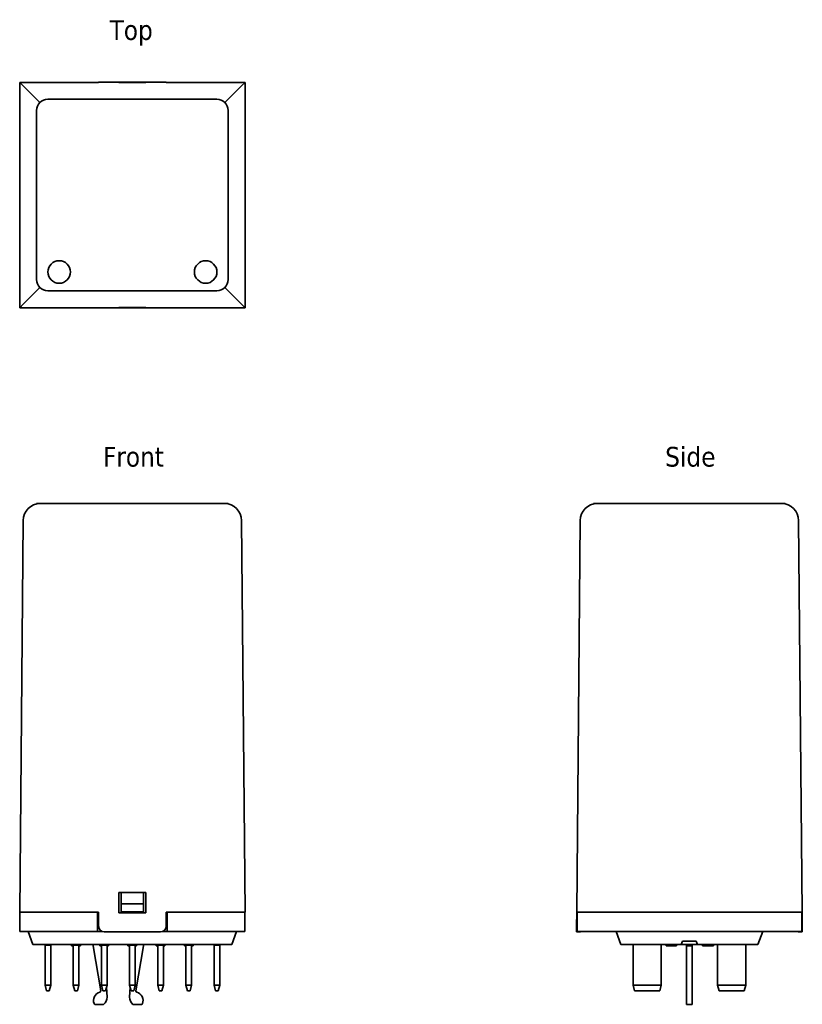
# Model space of a CAD drawing. Header units: millimetres. Extents: x 34 to 173, y 81 to 256.
import ezdxf

# ---------------------------------------------------------------- set-up
doc = ezdxf.new("R2010")
doc.units = ezdxf.units.MM
doc.layers.add('Symbol (ISO)', color=7, linetype='Continuous', lineweight=25)
doc.layers.add('Visible (ISO)', color=7, linetype='Continuous', lineweight=35)
doc.styles.add('Label Text (ISO)', font='TAHOMA.TTF')

msp = doc.modelspace()

# ---------------------------------------------------------------- linework, layer by layer
at = {"layer": 'Visible (ISO)'}
for p, q in [((34.34, 244.68), (34.34, 204.68)), ((34.34, 244.68), (48.34, 244.68)), ((34.34, 244.68), (34.96, 244.05)), ((48.34, 244.68), (48.34, 244.7)), ((59.34, 244.71), (49.34, 244.71)), ((51.94, 244.68), (56.74, 244.68)), ((51.94, 244.64), (51.94, 244.68)), ((56.74, 244.64), (51.94, 244.64)), ((56.74, 244.68), (56.74, 244.64)), ((60.34, 244.7), (60.34, 244.68)), ((60.34, 244.68), (74.34, 244.68)), ((73.71, 244.05), (74.34, 244.68)), ((74.34, 244.68), (74.34, 204.68)), ((37.92, 241.09), (34.96, 244.05)), ((73.71, 244.05), (70.75, 241.09)), ((39.34, 241.68), (69.34, 241.68)), ((37.34, 209.68), (37.34, 239.68)), ((71.34, 239.68), (71.34, 209.68)), ((34.96, 205.3), (37.92, 208.26)), ((70.75, 208.26), (73.71, 205.3)), ((69.34, 207.68), (39.34, 207.68)), ((34.96, 205.3), (34.34, 204.68)), ((48.34, 204.68), (34.34, 204.68)), ((48.34, 204.68), (48.34, 204.65)), ((59.34, 204.64), (49.34, 204.64)), ((51.94, 204.67), (51.94, 204.71)), ((51.94, 204.71), (56.74, 204.71)), ((56.74, 204.67), (51.94, 204.67)), ((56.74, 204.71), (56.74, 204.67)), ((74.34, 204.68), (60.34, 204.68)), ((60.34, 204.65), (60.34, 204.68)), ((74.34, 204.68), (73.71, 205.3)), ((37.34, 169.93), (37.34, 169.92)), ((37.34, 169.93), (39.34, 169.93)), ((39.34, 169.92), (37.34, 169.92)), ((69.34, 169.93), (39.34, 169.93)), ((69.34, 169.92), (39.34, 169.92)), ((69.34, 169.93), (71.34, 169.93)), ((71.34, 169.92), (69.34, 169.92)), ((71.34, 169.92), (71.34, 169.93)), ((136.2, 169.93), (138.2, 169.93)), ((136.2, 169.93), (136.2, 169.92)), ((138.2, 169.92), (136.2, 169.92)), ((168.2, 169.93), (138.2, 169.93)), ((168.2, 169.92), (138.2, 169.92)), ((168.2, 169.93), (170.2, 169.93)), ((170.2, 169.92), (168.2, 169.92)), ((170.2, 169.92), (170.2, 169.93)), ((34.96, 166.95), (34.34, 97.42)), ((74.34, 97.42), (73.71, 166.95)), ((133.2, 97.42), (133.83, 166.95)), ((172.58, 166.95), (173.2, 97.42)), ((51.94, 97.32), (51.94, 100.92)), ((51.94, 100.92), (56.74, 100.92)), ((52.34, 100.92), (52.34, 98.9)), ((56.34, 98.9), (56.34, 100.92)), ((56.74, 100.92), (56.74, 97.32)), ((52.34, 98.9), (52.34, 97.47)), ((56.34, 98.9), (52.34, 98.9)), ((56.34, 97.47), (56.34, 98.9)), ((48.34, 97.42), (34.34, 97.42)), ((34.39, 93.97), (34.39, 97.42)), ((48.14, 93.97), (48.14, 97.42)), ((48.34, 97.42), (48.34, 94.92)), ((56.74, 97.32), (51.94, 97.32)), ((56.34, 97.47), (52.34, 97.47)), ((52.34, 97.32), (52.34, 97.47)), ((56.34, 97.47), (56.34, 97.32)), ((74.34, 97.42), (60.34, 97.42)), ((60.34, 94.92), (60.34, 97.42)), ((60.54, 93.97), (60.54, 97.42)), ((74.29, 93.97), (74.29, 97.42)), ((133.18, 94.92), (133.2, 97.42)), ((173.2, 97.42), (133.2, 97.42)), ((133.25, 93.97), (133.25, 97.42)), ((173.15, 93.97), (173.15, 97.42)), ((173.23, 94.92), (173.2, 97.42)), ((133.17, 93.92), (133.18, 94.92)), ((173.23, 94.92), (173.23, 93.92)), ((37.39, 93.97), (34.39, 93.97)), ((35.84, 93.97), (36.68, 91.67)), ((37.39, 93.97), (48.14, 93.97)), ((49.03, 93.97), (48.14, 93.97)), ((59.34, 93.92), (49.34, 93.92)), ((60.54, 93.97), (59.65, 93.97)), ((60.54, 93.97), (71.29, 93.97)), ((74.29, 93.97), (71.29, 93.97)), ((72.84, 93.97), (72, 91.67)), ((133.17, 93.92), (133.68, 93.92)), ((136.25, 93.97), (133.25, 93.97)), ((136.25, 93.97), (170.15, 93.97)), ((140.2, 93.97), (141.04, 91.67)), ((166.2, 93.97), (165.37, 91.67)), ((173.15, 93.97), (170.15, 93.97)), ((172.73, 93.92), (173.23, 93.92)), ((37.34, 91.67), (36.68, 91.67)), ((37.34, 91.67), (71.34, 91.67)), ((38.84, 91.58), (38.84, 91.67)), ((38.84, 91.58), (38.84, 84.47)), ((38.84, 91.58), (39.84, 91.58)), ((39.84, 91.67), (39.84, 91.58)), ((39.84, 84.47), (39.84, 91.58)), ((43.56, 91.67), (43.56, 91.47)), ((43.65, 91.67), (43.65, 91.47)), ((43.84, 91.47), (43.65, 91.47)), ((43.84, 91.58), (43.84, 91.67)), ((43.84, 91.58), (43.84, 84.47)), ((43.84, 91.58), (44.84, 91.58)), ((44.84, 91.67), (44.84, 91.58)), ((44.84, 84.47), (44.84, 91.58)), ((45.03, 91.47), (44.84, 91.47)), ((45.03, 91.67), (45.03, 91.47)), ((45.12, 91.67), (45.12, 91.47)), ((47.39, 91.67), (47.39, 91.47)), ((48.71, 83.45), (47.39, 91.47)), ((48.57, 91.67), (48.57, 91.47)), ((48.66, 91.67), (48.66, 91.47)), ((48.84, 91.47), (48.66, 91.47)), ((48.84, 91.58), (48.84, 91.67)), ((48.84, 91.58), (48.84, 84.47)), ((48.84, 91.58), (49.84, 91.58)), ((49.84, 91.67), (49.84, 91.58)), ((49.84, 84.47), (49.84, 91.58)), ((50.1, 91.47), (49.84, 91.47)), ((50.1, 91.67), (50.1, 91.47)), ((50.12, 91.67), (50.12, 91.47)), ((53.55, 91.67), (53.55, 91.47)), ((53.59, 91.67), (53.59, 91.47)), ((53.84, 91.47), (53.59, 91.47)), ((53.84, 91.58), (53.84, 91.67)), ((53.84, 91.58), (53.84, 84.47)), ((53.84, 91.58), (54.84, 91.58)), ((54.84, 91.67), (54.84, 91.58)), ((54.84, 84.47), (54.84, 91.58)), ((54.91, 91.47), (54.84, 91.47)), ((54.91, 91.67), (54.91, 91.47)), ((55.09, 91.47), (54.91, 91.47)), ((56.29, 91.47), (54.97, 83.45)), ((55.09, 91.67), (55.09, 91.47)), ((56.29, 91.67), (56.29, 91.47)), ((58.56, 91.67), (58.56, 91.47)), ((58.56, 91.67), (58.56, 91.47)), ((58.58, 91.67), (58.58, 91.47)), ((58.77, 91.47), (58.58, 91.47)), ((58.77, 91.67), (58.77, 91.47)), ((58.84, 91.58), (58.84, 91.67)), ((58.84, 91.58), (58.84, 84.47)), ((58.84, 91.58), (59.84, 91.58)), ((59.84, 91.67), (59.84, 91.58)), ((59.84, 84.47), (59.84, 91.58)), ((60.12, 91.67), (60.12, 91.47)), ((60.12, 91.67), (60.12, 91.47)), ((63.57, 91.67), (63.57, 91.47)), ((63.59, 91.47), (63.57, 91.47)), ((63.59, 91.67), (63.59, 91.47)), ((63.74, 91.47), (63.59, 91.47)), ((63.74, 91.67), (63.74, 91.47)), ((63.84, 91.47), (63.74, 91.47)), ((63.84, 91.58), (63.84, 91.67)), ((63.84, 91.58), (63.84, 84.47)), ((63.84, 91.58), (64.84, 91.58)), ((64.84, 91.67), (64.84, 91.58)), ((64.84, 84.47), (64.84, 91.58)), ((64.88, 91.47), (64.84, 91.47)), ((64.88, 91.67), (64.88, 91.47)), ((65.09, 91.67), (65.09, 91.47)), ((65.1, 91.67), (65.1, 91.47)), ((68.84, 91.58), (68.84, 91.67)), ((68.84, 91.58), (68.84, 84.47)), ((68.84, 91.58), (69.84, 91.58)), ((69.84, 91.67), (69.84, 91.58)), ((69.84, 84.47), (69.84, 91.58)), ((72, 91.67), (71.34, 91.67)), ((141.7, 91.67), (141.04, 91.67)), ((141.7, 91.67), (151.76, 91.67)), ((143.2, 84.47), (143.2, 91.58)), ((148.2, 91.58), (148.2, 84.47)), ((149.05, 91.67), (149.05, 91.47)), ((149.36, 91.67), (149.36, 91.47)), ((149.52, 91.47), (149.36, 91.47)), ((149.52, 91.67), (149.52, 91.47)), ((149.79, 91.47), (149.52, 91.47)), ((149.79, 91.67), (149.79, 91.47)), ((150.18, 91.67), (150.18, 91.47)), ((150.49, 91.67), (150.49, 91.47)), ((150.65, 91.47), (150.49, 91.47)), ((150.65, 91.67), (150.65, 91.47)), ((150.91, 91.47), (150.65, 91.47)), ((150.91, 91.67), (150.91, 91.47)), ((151.76, 91.67), (151.98, 92.27)), ((154.64, 91.67), (151.76, 91.67)), ((151.98, 92.27), (154.42, 92.27)), ((152.7, 91.67), (152.7, 91.47)), ((152.7, 91.47), (153.7, 91.47)), ((152.7, 91.47), (152.7, 83.45)), ((153.7, 91.67), (153.7, 91.47)), ((153.7, 83.45), (153.7, 91.47)), ((154.42, 92.27), (154.64, 91.67)), ((154.64, 91.67), (164.7, 91.67)), ((155.55, 91.67), (155.55, 91.47)), ((155.86, 91.67), (155.86, 91.47)), ((156.02, 91.47), (155.86, 91.47)), ((156.02, 91.67), (156.02, 91.47)), ((156.29, 91.47), (156.02, 91.47)), ((156.29, 91.67), (156.29, 91.47)), ((156.54, 91.67), (156.54, 91.47)), ((156.56, 91.67), (156.56, 91.47)), ((156.59, 91.67), (156.59, 91.47)), ((157.43, 91.67), (157.43, 91.47)), ((157.49, 91.47), (157.43, 91.47)), ((157.49, 91.67), (157.49, 91.47)), ((157.5, 91.67), (157.5, 91.47)), ((158.2, 84.47), (158.2, 91.58)), ((163.2, 91.58), (163.2, 84.47)), ((165.37, 91.67), (164.7, 91.67)), ((39.84, 84.47), (38.84, 84.47)), ((39.11, 83.47), (38.84, 84.47)), ((39.84, 84.47), (39.57, 83.47)), ((44.84, 84.47), (43.84, 84.47)), ((44.11, 83.47), (43.84, 84.47)), ((44.84, 84.47), (44.57, 83.47)), ((49.84, 84.47), (48.84, 84.47)), ((49.11, 83.47), (48.84, 84.47)), ((49.84, 84.47), (49.57, 83.47)), ((49.75, 84.14), (49.84, 82.35)), ((54.84, 84.47), (53.84, 84.47)), ((54.11, 83.47), (53.84, 84.47)), ((53.84, 82.35), (53.93, 84.14)), ((54.84, 84.47), (54.57, 83.47)), ((59.84, 84.47), (58.84, 84.47)), ((59.11, 83.47), (58.84, 84.47)), ((59.84, 84.47), (59.57, 83.47)), ((64.84, 84.47), (63.84, 84.47)), ((64.11, 83.47), (63.84, 84.47)), ((64.84, 84.47), (64.57, 83.47)), ((69.84, 84.47), (68.84, 84.47)), ((69.11, 83.47), (68.84, 84.47)), ((69.84, 84.47), (69.57, 83.47)), ((143.2, 84.47), (143.47, 83.47)), ((148.2, 84.47), (143.2, 84.47)), ((147.93, 83.47), (148.2, 84.47)), ((163.2, 84.47), (158.2, 84.47)), ((158.47, 83.47), (158.2, 84.47)), ((162.93, 83.47), (163.2, 84.47)), ((39.11, 83.47), (39.57, 83.47)), ((44.11, 83.47), (44.57, 83.47)), ((49.11, 83.47), (49.57, 83.47)), ((54.11, 83.47), (54.57, 83.47)), ((59.11, 83.47), (59.57, 83.47)), ((64.11, 83.47), (64.57, 83.47)), ((69.11, 83.47), (69.57, 83.47)), ((143.47, 83.47), (147.93, 83.47)), ((152.7, 83.45), (152.7, 83.23)), ((152.7, 81.2), (152.7, 83.23)), ((153.7, 83.23), (153.7, 83.45)), ((153.7, 83.23), (153.7, 81.2)), ((158.47, 83.47), (162.93, 83.47)), ((49.24, 81.07), (47.74, 81.07)), ((55.94, 81.07), (54.44, 81.07)), ((152.7, 81.07), (152.7, 81.2)), ((152.7, 81.07), (153.7, 81.07)), ((153.7, 81.2), (153.7, 81.07))]:
    msp.add_line(p, q, dxfattribs=at)
for centre in [(41.34, 211.03), (67.34, 211.03)]:
    msp.add_circle(centre, 2, dxfattribs=at)
for centre, radius, start, end in [((39.34, 239.68), 2, 90, 180), ((69.34, 239.68), 2, 0, 90), ((39.34, 209.68), 2, 180, 270), ((69.34, 209.68), 2, 270, 0), ((37.96, 166.92), 3, 90, 179.4863), ((70.71, 166.92), 3, 0.5137, 90), ((136.83, 166.92), 3, 90, 179.4863), ((169.58, 166.92), 3, 0.5137, 90), ((49.34, 94.92), 1, 180, 270), ((59.34, 94.92), 1, 270, 0), ((133.68, 94.92), 1, 270, 288.1949), ((172.73, 94.92), 1, 251.8051, 270), ((144, 92.47), 1.2, 221.8103, 228.1897), ((147.4, 92.47), 1.2, 311.8103, 318.1897), ((159, 92.47), 1.2, 221.8103, 228.1897), ((162.4, 92.47), 1.2, 311.8103, 318.1897), ((48.94, 81.77), 1.5, 104.6073, 202.6199), ((48.51, 83.42), 0.2, 284.6073, 9.334), ((48.34, 82.27), 1.5, 306.8699, 2.8207), ((55.34, 82.27), 1.5, 177.1793, 233.1301), ((55.17, 83.42), 0.2, 170.666, 255.3927), ((54.74, 81.77), 1.5, 337.3801, 75.3927), ((47.74, 81.27), 0.2, 202.6199, 270), ((55.94, 81.27), 0.2, 270, 337.3801)]:
    msp.add_arc(centre, radius, start, end, dxfattribs=at)
for centre, major_axis, start_param, end_param in [((49.34, 244.7), (1, 0), 1.570796, 3.141593), ((59.34, 244.7), (1, 0), 0, 1.570796), ((49.34, 204.65), (-1, 0), 0, 1.570796), ((59.34, 204.65), (-1, 0), 1.570796, 3.141593)]:
    msp.add_ellipse(centre, major_axis=major_axis, ratio=0.008966, start_param=start_param, end_param=end_param, dxfattribs=at)
for points, knots in [([(43.65, 91.47), (43.62, 91.47), (43.6, 91.47), (43.57, 91.47), (43.56, 91.47), (43.56, 91.47)], [-0.08751207, -0.08751207, -0.08751207, -0.08751207, -0.03213968, -0.03213968, 0, 0, 0, 0]), ([(45.12, 91.47), (45.12, 91.47), (45.11, 91.47), (45.08, 91.47), (45.06, 91.47), (45.03, 91.47)], [-0.04628431, -0.04628431, -0.04628431, -0.04628431, -0.0192821, -0.0192821, 0, 0, 0, 0]), ([(48.66, 91.47), (48.63, 91.47), (48.61, 91.47), (48.59, 91.47), (48.57, 91.47), (48.57, 91.47)], [-0.07575972, -0.07575972, -0.07575972, -0.07575972, -0.02935871, -0.02935871, 0, 0, 0, 0]), ([(53.59, 91.47), (53.59, 91.47), (53.59, 91.47), (53.57, 91.47), (53.55, 91.47), (53.55, 91.47)], [-0.02913872, -0.02913872, -0.02913872, -0.02913872, -0.02875263, -0.02875263, 0, 0, 0, 0]), ([(58.58, 91.47), (58.57, 91.47), (58.57, 91.47), (58.56, 91.47), (58.56, 91.47), (58.56, 91.47)], [-0.05508981, -0.05508981, -0.05508981, -0.05508981, -0.01261077, -0.01261077, 0, 0, 0, 0]), ([(60.12, 91.47), (60.12, 91.47), (60.11, 91.47), (60.1, 91.47), (60.08, 91.47), (60.05, 91.47), (60.02, 91.47), (59.98, 91.47)], [-0.0318597, -0.0318597, -0.0318597, -0.0318597, -0.02471695, -0.02471695, -0.01611124, -0.01611124, 0, 0, 0, 0]), ([(65.09, 91.47), (65.07, 91.47), (65.05, 91.47), (65.01, 91.47), (65, 91.47), (64.96, 91.47), (64.95, 91.47), (64.93, 91.47), (64.92, 91.47), (64.89, 91.47), (64.88, 91.47), (64.88, 91.47)], [-0.09896045, -0.09896045, -0.09896045, -0.09896045, -0.0750712, -0.0750712, -0.05445171, -0.05445171, -0.03210432, -0.03210432, -0.01922608, -0.01922608, 0, 0, 0, 0]), ([(149.36, 91.47), (149.36, 91.47), (149.36, 91.47), (149.35, 91.47), (149.34, 91.47), (149.33, 91.47), (149.31, 91.47), (149.29, 91.47), (149.27, 91.47), (149.18, 91.47), (149.12, 91.47), (149.05, 91.47)], [-0.09896045, -0.09896045, -0.09896045, -0.09896045, -0.0750712, -0.0750712, -0.05445171, -0.05445171, -0.03210432, -0.03210432, -0.01922608, -0.01922608, 0, 0, 0, 0]), ([(149.93, 91.47), (149.9, 91.47), (149.86, 91.47), (149.81, 91.47), (149.8, 91.47), (149.79, 91.47)], [-0.0318597, -0.0318597, -0.0318597, -0.0318597, -0.02471695, -0.02471695, -0.02150391, -0.02150391, -0.02150391, -0.02150391]), ([(150.18, 91.47), (150.16, 91.47), (150.14, 91.47), (150.08, 91.47), (150.02, 91.47), (149.93, 91.47)], [-0.04134881, -0.04134881, -0.04134881, -0.04134881, -0.0267443, -0.0267443, 0, 0, 0, 0]), ([(150.49, 91.47), (150.49, 91.47), (150.49, 91.47), (150.48, 91.47), (150.47, 91.47), (150.45, 91.47), (150.44, 91.47), (150.42, 91.47), (150.4, 91.47), (150.31, 91.47), (150.24, 91.47), (150.18, 91.47)], [-0.09896045, -0.09896045, -0.09896045, -0.09896045, -0.0750712, -0.0750712, -0.05445171, -0.05445171, -0.03210432, -0.03210432, -0.01922608, -0.01922608, 0, 0, 0, 0]), ([(155.86, 91.47), (155.86, 91.47), (155.86, 91.47), (155.85, 91.47), (155.84, 91.47), (155.83, 91.47), (155.81, 91.47), (155.79, 91.47), (155.77, 91.47), (155.68, 91.47), (155.62, 91.47), (155.55, 91.47)], [-0.09896045, -0.09896045, -0.09896045, -0.09896045, -0.0750712, -0.0750712, -0.05445171, -0.05445171, -0.03210432, -0.03210432, -0.01922608, -0.01922608, 0, 0, 0, 0]), ([(156.45, 91.47), (156.41, 91.47), (156.38, 91.47), (156.32, 91.47), (156.3, 91.47), (156.29, 91.47)], [-0.05426751, -0.05426751, -0.05426751, -0.05426751, -0.04746039, -0.04746039, -0.04421096, -0.04421096, -0.04421096, -0.04421096]), ([(156.98, 91.47), (156.91, 91.47), (156.84, 91.47), (156.74, 91.47), (156.65, 91.47), (156.59, 91.47)], [-0.06810404, -0.06810404, -0.06810404, -0.06810404, -0.020358, -0.020358, 0, 0, 0, 0]), ([(157.43, 91.47), (157.43, 91.47), (157.42, 91.47), (157.41, 91.47), (157.4, 91.47), (157.37, 91.47), (157.35, 91.47), (157.28, 91.47), (157.24, 91.47), (157.12, 91.47), (157.05, 91.47), (156.98, 91.47)], [-0.09448366, -0.09448366, -0.09448366, -0.09448366, -0.07854395, -0.07854395, -0.0638542, -0.0638542, -0.03998122, -0.03998122, -0.02102332, -0.02102332, 0, 0, 0, 0])]:
    msp.add_open_spline(points, degree=3, knots=knots, dxfattribs=at)
for points in [[(50.12, 91.47), (50.12, 91.47), (50.11, 91.47), (50.1, 91.47)], [(58.56, 91.47), (58.56, 91.47), (58.56, 91.47), (58.56, 91.47)], [(58.84, 91.47), (58.81, 91.47), (58.79, 91.47), (58.77, 91.47)], [(59.98, 91.47), (59.94, 91.47), (59.89, 91.47), (59.84, 91.47)], [(60.12, 91.47), (60.12, 91.47), (60.12, 91.47), (60.12, 91.47)], [(65.1, 91.47), (65.1, 91.47), (65.1, 91.47), (65.09, 91.47)], [(156.54, 91.47), (156.51, 91.47), (156.48, 91.47), (156.45, 91.47)], [(156.56, 91.47), (156.54, 91.47), (156.54, 91.47), (156.54, 91.47)], [(156.59, 91.47), (156.58, 91.47), (156.57, 91.47), (156.56, 91.47)], [(157.5, 91.47), (157.5, 91.47), (157.49, 91.47), (157.49, 91.47)]]:
    msp.add_open_spline(points, degree=3, dxfattribs=at)

# ---------------------------------------------------------------- texts
at = {"layer": 'Symbol (ISO)', "char_height": 3.5, "attachment_point": 7, "style": 'Label Text (ISO)'}
for s, insert in [('Top', (50.29, 251.21)), ('Side', (148.9, 176.43))]:
    msp.add_mtext(s, dxfattribs=dict(at, insert=insert))
at = {"layer": 'Symbol (ISO)', "insert": (49.11, 176.43), "char_height": 3.5, "attachment_point": 7, "line_spacing_factor": 1.16, "style": 'Label Text (ISO)'}
msp.add_mtext('Front', dxfattribs=at)

doc.saveas('drawing.dxf')
